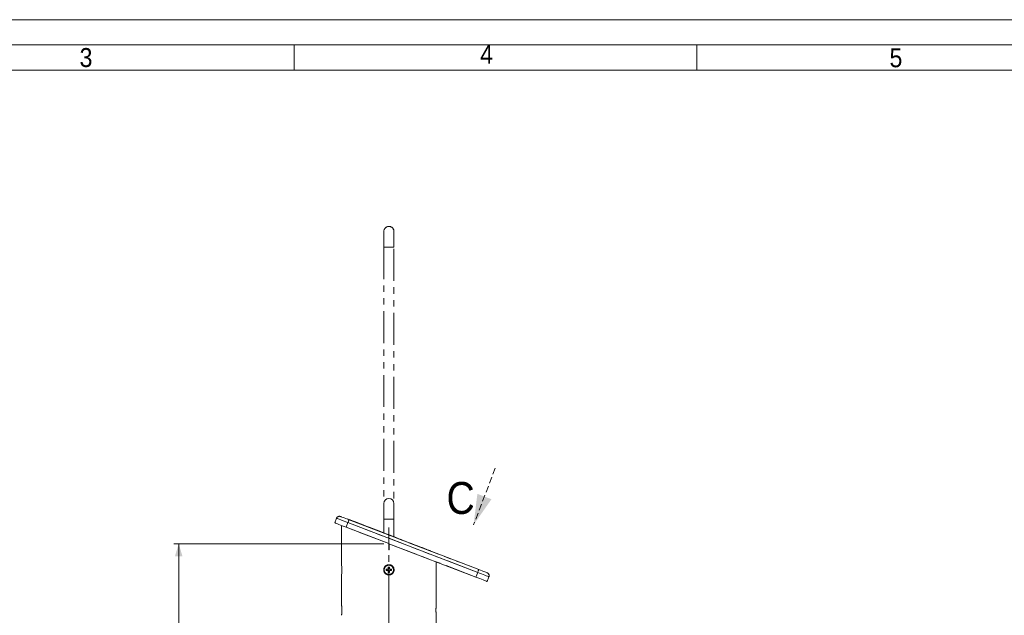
# Model space of a CAD drawing. Header units: millimetres. Extents: x 50 to 4155, y 50 to 2920.
# Tile 8 of 12: x 1028 to 2005, y 2329 to 2920. Entities that reach past the tile are written whole.
import ezdxf

# ---------------------------------------------------------------- set-up
doc = ezdxf.new("R2010")
doc.units = ezdxf.units.MM
doc.header["$LTSCALE"] = 5
for name, pattern in [('SLD-Centro', [19.05, 15.24, -1.27, 1.27, -1.27]), ('SLD-Combinazione-di-due-tratteggi', [12.7, 6.35, -1.27, 1.27, -1.27, 1.27, -1.27]), ('SLD-Solido', [0]), ('SLD-Tratteggiato', [1.905, 1.27, -0.635])]:
    doc.linetypes.add(name, pattern=pattern)
doc.styles.add('SLDTEXTSTYLE0', font='CALIBRIB.TTF')
doc.styles.add('SLDTEXTSTYLE1', font='GOTHIC.TTF', dxfattribs={"width": 0.913})
doc.styles.add('SLDTEXTSTYLE4', font='CALIBRI.TTF')
doc.dimstyles.new('SLDDIMSTYLE0', dxfattribs={"dimtxt": 37.041667, "dimasz": 12.5, "dimexe": 0, "dimexo": 0.0625, "dimgap": 9.260417, "dimtad": 1, "dimrnd": 1e-09, "dimzin": 12, "dimdsep": 46, "dimtxsty": 'SLDTEXTSTYLE0', "dimsah": 1, "dimcen": 0.09, "dimadec": 0, "dimazin": 3, "dimtfac": 1, "dimtofl": 0, "dimtmove": 0, "dimatfit": 3, "dimfxl": 0, "dimfrac": 2, "dimtolj": 1, "dimtzin": 12, "dimarcsym": 0})

# ---------------------------------------------------------------- blocks, each defined once
blk = doc.blocks.new('_D_6')
at = {"color": 7, "linetype": 'SLD-Solido', "lineweight": 0}
for p, q in [((1389.3, 2399.83), (1180.52, 2399.83)), ((1185.52, 2399.83), (1185.52, 755.86)), ((1372.2, 755.86), (1180.52, 755.86))]:
    blk.add_line(p, q, dxfattribs=at)
for points in [[(1185.52, 2399.83), (1181.77, 2387.33), (1189.27, 2387.33)], [(1185.52, 755.86), (1189.27, 768.36), (1181.77, 768.36)]]:
    blk.add_solid(points, dxfattribs=at)
at = {"color": 7, "linetype": 'SLD-Solido', "lineweight": 0, "insert": (1136.13, 1496.35), "char_height": 37.042, "attachment_point": 1, "rotation": 90, "style": 'SLDTEXTSTYLE4'}
blk.add_mtext('1643,96', dxfattribs=at)
blk = doc.blocks.new('SW_PROJECTIONARROW_0')
at = {"color": 0, "linetype": 'SLD-Tratteggiato', "lineweight": 0}
blk.add_line((1499.8, 2474.68), (1478.3, 2418.66), dxfattribs=at)
blk.add_line((1499.8, 2474.68), (1478.3, 2418.66), dxfattribs=at)
blk.add_line((1499.8, 2474.68), (1478.3, 2418.66), dxfattribs=at)
at = {"color": 0, "linetype": 'SLD-Solido', "lineweight": 15}
blk.add_solid([(1478.3, 2418.66), (1496.05, 2443.98), (1482.05, 2449.36)], dxfattribs=at)
blk.add_solid([(1478.3, 2418.66), (1496.05, 2443.98), (1482.05, 2449.36)], dxfattribs=at)
at = {"color": 0, "linetype": 'SLD-Solido', "lineweight": 15, "insert": (1451.43, 2461.11), "char_height": 31.75, "attachment_point": 1, "style": 'SLDTEXTSTYLE1'}
blk.add_mtext('C', dxfattribs=at)
blk.add_mtext('C', dxfattribs=at)

msp = doc.modelspace()

# ---------------------------------------------------------------- linework, layer by layer
at = {"color": 7, "linetype": 'SLD-Solido', "lineweight": 0}
for p, q in [((4155, 2920), (50, 2920)), ((4130, 2895), (75, 2895)), ((1300, 2870), (1300, 2895)), ((1700, 2870), (1700, 2895))]:
    msp.add_line(p, q, dxfattribs=at)
at = {"color": 7, "linetype": 'SLD-Solido', "lineweight": 15}
for p, q in [((4105, 2870), (100, 2870)), ((1389.204, 2439.812), (1389.204, 2424.312)), ((1399.204, 2424.312), (1399.204, 2439.812)), ((1340.523, 2420.468), (1342.315, 2425.136)), ((1347.204, 2417.903), (1347.204, 2411.903)), ((1351.726, 2416.167), (1353.518, 2420.835)), ((1394.11, 2399.898), (1351.726, 2416.167)), ((1353.204, 2424.403), (1353.204, 2424.169)), ((1482.352, 2371.381), (1353.518, 2420.835)), ((1354.593, 2423.636), (1483.427, 2374.181)), ((1389.204, 2424.312), (1389.204, 2410.584)), ((1399.204, 2406.746), (1399.204, 2424.312)), ((1347.204, 2411.903), (1347.204, 2378.964)), ((1394.104, 2399.9), (1394.104, 2393.903)), ((1394.146, 2399.991), (1394.11, 2399.898)), ((1394.297, 2399.826), (1394.11, 2399.898)), ((1394.333, 2399.919), (1394.146, 2399.991)), ((1394.333, 2399.919), (1394.297, 2399.826)), ((1480.56, 2366.713), (1394.297, 2399.826)), ((1394.304, 2393.903), (1394.304, 2399.823)), ((1394.104, 2393.903), (1394.304, 2393.903)), ((1435.204, 2392.692), (1435.204, 2392.927)), ((1394.854, 2376.503), (1393.554, 2376.503)), ((1393.554, 2376.503), (1393.554, 2375.073)), ((1394.854, 2375.073), (1394.854, 2376.503)), ((1441.204, 2375.903), (1441.204, 2381.82)), ((1441.204, 2339.028), (1441.204, 2375.903)), ((1441.204, 2375.903), (1441.204, 2375.903)), ((1347.204, 2368.778), (1347.204, 2338.964)), ((1393.034, 2374.553), (1391.604, 2374.553)), ((1391.604, 2374.553), (1391.604, 2373.253)), ((1391.604, 2373.253), (1393.034, 2373.253)), ((1392.601, 2374.553), (1392.601, 2373.253)), ((1394.854, 2375.506), (1393.554, 2375.506)), ((1393.554, 2372.733), (1393.554, 2371.303)), ((1393.554, 2372.301), (1394.854, 2372.301)), ((1393.554, 2371.303), (1394.854, 2371.303)), ((1394.854, 2371.303), (1394.854, 2372.733)), ((1396.804, 2374.553), (1395.374, 2374.553)), ((1395.374, 2373.253), (1396.804, 2373.253)), ((1395.807, 2373.253), (1395.807, 2374.553)), ((1396.804, 2373.253), (1396.804, 2374.553)), ((1480.56, 2366.713), (1482.352, 2371.381)), ((1491.763, 2362.412), (1493.555, 2367.08)), ((1441.204, 2320.903), (1441.204, 2328.842))]:
    msp.add_line(p, q, dxfattribs=at)
at = {"color": 7, "linetype": 'SLD-Combinazione-di-due-tratteggi', "lineweight": 0}
for p, q in [((1389.204, 2709.812), (1389.204, 2694.312)), ((1399.204, 2694.312), (1399.204, 2709.812)), ((1389.204, 2694.312), (1389.204, 2410.584)), ((1399.204, 2406.746), (1399.204, 2694.312)), ((1340.523, 2420.468), (1342.315, 2425.136)), ((1347.204, 2417.903), (1347.204, 2411.903)), ((1351.726, 2416.167), (1353.518, 2420.835)), ((1394.11, 2399.898), (1351.726, 2416.167)), ((1353.204, 2424.403), (1353.204, 2424.169)), ((1482.352, 2371.381), (1353.518, 2420.835)), ((1354.593, 2423.636), (1483.427, 2374.181)), ((1347.204, 2411.903), (1347.204, 2378.964)), ((1394.104, 2399.9), (1394.104, 2393.903)), ((1394.146, 2399.991), (1394.11, 2399.898)), ((1394.297, 2399.826), (1394.11, 2399.898)), ((1394.333, 2399.919), (1394.146, 2399.991)), ((1394.333, 2399.919), (1394.297, 2399.826)), ((1480.56, 2366.713), (1394.297, 2399.826)), ((1394.304, 2393.903), (1394.304, 2399.823)), ((1394.104, 2393.903), (1394.304, 2393.903)), ((1435.204, 2392.692), (1435.204, 2392.927)), ((1394.854, 2376.503), (1393.554, 2376.503)), ((1393.554, 2376.503), (1393.554, 2375.073)), ((1394.854, 2375.073), (1394.854, 2376.503)), ((1441.204, 2375.903), (1441.204, 2381.82)), ((1441.204, 2339.028), (1441.204, 2375.903)), ((1441.204, 2375.903), (1441.204, 2375.903)), ((1347.204, 2368.778), (1347.204, 2338.964)), ((1393.034, 2374.553), (1391.604, 2374.553)), ((1391.604, 2374.553), (1391.604, 2373.253)), ((1391.604, 2373.253), (1393.034, 2373.253)), ((1392.601, 2374.553), (1392.601, 2373.253)), ((1394.854, 2375.506), (1393.554, 2375.506)), ((1393.554, 2372.733), (1393.554, 2371.303)), ((1393.554, 2372.301), (1394.854, 2372.301)), ((1393.554, 2371.303), (1394.854, 2371.303)), ((1394.854, 2371.303), (1394.854, 2372.733)), ((1396.804, 2374.553), (1395.374, 2374.553)), ((1395.374, 2373.253), (1396.804, 2373.253)), ((1395.807, 2373.253), (1395.807, 2374.553)), ((1396.804, 2373.253), (1396.804, 2374.553)), ((1480.56, 2366.713), (1482.352, 2371.381)), ((1491.763, 2362.412), (1493.555, 2367.08)), ((1441.204, 2320.903), (1441.204, 2328.842))]:
    msp.add_line(p, q, dxfattribs=at)
at = {"color": 8, "linetype": 'SLD-Combinazione-di-due-tratteggi', "lineweight": 0}
msp.add_line((1389.204, 2694.312), (1399.204, 2694.312), dxfattribs=at)
at = {"color": 8, "linetype": 'SLD-Solido', "lineweight": 15}
msp.add_line((1389.204, 2424.312), (1399.204, 2424.312), dxfattribs=at)
at = {"color": 7, "linetype": 'SLD-Centro', "lineweight": 0}
msp.add_line((1394.204, 1918.453), (1394.204, 2415.854), dxfattribs=at)
at = {"color": 7, "linetype": 'SLD-Solido', "lineweight": 15, "flags": 128}
for points in [[(1353.518, 2420.835), (1351.572, 2421.582), (1349.686, 2422.306), (1347.916, 2422.986), (1346.317, 2423.6), (1344.936, 2424.13), (1343.816, 2424.56), (1342.99, 2424.876), (1342.485, 2425.07), (1342.315, 2425.136)], [(1346.191, 2426.861), (1346.352, 2426.799), (1346.83, 2426.616), (1347.607, 2426.318), (1348.652, 2425.917), (1349.925, 2425.428), (1351.377, 2424.87), (1352.954, 2424.265), (1354.593, 2423.636)], [(1351.726, 2416.167), (1349.781, 2416.914), (1347.894, 2417.638), (1346.124, 2418.318), (1344.525, 2418.932), (1343.144, 2419.462), (1342.024, 2419.892), (1341.199, 2420.209), (1340.693, 2420.403), (1340.523, 2420.468)], [(1435.204, 2392.927), (1435.039, 2392.99), (1434.545, 2393.179), (1433.726, 2393.494), (1432.589, 2393.93), (1431.144, 2394.485), (1429.4, 2395.154), (1427.374, 2395.932), (1425.08, 2396.813), (1422.537, 2397.789), (1419.767, 2398.852), (1416.791, 2399.995), (1413.632, 2401.207), (1410.318, 2402.479), (1406.874, 2403.801), (1403.327, 2405.163), (1399.707, 2406.552), (1396.043, 2407.959), (1392.364, 2409.371), (1388.7, 2410.778), (1385.08, 2412.167), (1381.534, 2413.528), (1378.09, 2414.851), (1374.775, 2416.123), (1371.617, 2417.335), (1368.641, 2418.478), (1365.87, 2419.541), (1363.328, 2420.517), (1361.034, 2421.398), (1359.007, 2422.176), (1357.264, 2422.845), (1355.818, 2423.4), (1354.681, 2423.836), (1353.863, 2424.15), (1353.369, 2424.34), (1353.204, 2424.403)], [(1354.593, 2423.636), (1354.572, 2423.582), (1354.511, 2423.423), (1354.412, 2423.164), (1354.278, 2422.816), (1354.115, 2422.391), (1353.929, 2421.907), (1353.727, 2421.382), (1353.518, 2420.835)], [(1491.763, 2362.412), (1491.593, 2362.478), (1491.087, 2362.672), (1490.262, 2362.988), (1489.142, 2363.418), (1487.761, 2363.948), (1486.161, 2364.563), (1484.392, 2365.242), (1482.505, 2365.966), (1480.56, 2366.713)], [(1483.427, 2374.181), (1483.406, 2374.128), (1483.345, 2373.968), (1483.246, 2373.709), (1483.112, 2373.361), (1482.949, 2372.937), (1482.763, 2372.452), (1482.562, 2371.927), (1482.352, 2371.381)], [(1493.555, 2367.08), (1493.385, 2367.146), (1492.879, 2367.34), (1492.054, 2367.656), (1490.934, 2368.086), (1489.553, 2368.616), (1487.953, 2369.23), (1486.183, 2369.91), (1484.297, 2370.634), (1482.352, 2371.381)], [(1483.427, 2374.181), (1485.066, 2373.552), (1486.642, 2372.947), (1488.095, 2372.389), (1489.368, 2371.901), (1490.413, 2371.5), (1491.19, 2371.202), (1491.668, 2371.018), (1491.829, 2370.956)]]:
    msp.add_lwpolyline(points, dxfattribs=at)
at = {"color": 7, "linetype": 'SLD-Combinazione-di-due-tratteggi', "lineweight": 0, "flags": 128}
for points in [[(1353.518, 2420.835), (1351.572, 2421.582), (1349.686, 2422.306), (1347.916, 2422.986), (1346.317, 2423.6), (1344.936, 2424.13), (1343.816, 2424.56), (1342.99, 2424.876), (1342.485, 2425.07), (1342.315, 2425.136)], [(1346.191, 2426.861), (1346.352, 2426.799), (1346.83, 2426.616), (1347.607, 2426.318), (1348.652, 2425.917), (1349.925, 2425.428), (1351.377, 2424.87), (1352.954, 2424.265), (1354.593, 2423.636)], [(1351.726, 2416.167), (1349.781, 2416.914), (1347.894, 2417.638), (1346.124, 2418.318), (1344.525, 2418.932), (1343.144, 2419.462), (1342.024, 2419.892), (1341.199, 2420.209), (1340.693, 2420.403), (1340.523, 2420.468)], [(1435.204, 2392.927), (1435.039, 2392.99), (1434.545, 2393.179), (1433.726, 2393.494), (1432.589, 2393.93), (1431.144, 2394.485), (1429.4, 2395.154), (1427.374, 2395.932), (1425.08, 2396.813), (1422.537, 2397.789), (1419.767, 2398.852), (1416.791, 2399.995), (1413.632, 2401.207), (1410.318, 2402.479), (1406.874, 2403.801), (1403.327, 2405.163), (1399.707, 2406.552), (1396.043, 2407.959), (1392.364, 2409.371), (1388.7, 2410.778), (1385.08, 2412.167), (1381.534, 2413.528), (1378.09, 2414.851), (1374.775, 2416.123), (1371.617, 2417.335), (1368.641, 2418.478), (1365.87, 2419.541), (1363.328, 2420.517), (1361.034, 2421.398), (1359.007, 2422.176), (1357.264, 2422.845), (1355.818, 2423.4), (1354.681, 2423.836), (1353.863, 2424.15), (1353.369, 2424.34), (1353.204, 2424.403)], [(1354.593, 2423.636), (1354.572, 2423.582), (1354.511, 2423.423), (1354.412, 2423.164), (1354.278, 2422.816), (1354.115, 2422.391), (1353.929, 2421.907), (1353.727, 2421.382), (1353.518, 2420.835)], [(1491.763, 2362.412), (1491.593, 2362.478), (1491.087, 2362.672), (1490.262, 2362.988), (1489.142, 2363.418), (1487.761, 2363.948), (1486.161, 2364.563), (1484.392, 2365.242), (1482.505, 2365.966), (1480.56, 2366.713)], [(1483.427, 2374.181), (1483.406, 2374.128), (1483.345, 2373.968), (1483.246, 2373.709), (1483.112, 2373.361), (1482.949, 2372.937), (1482.763, 2372.452), (1482.562, 2371.927), (1482.352, 2371.381)], [(1493.555, 2367.08), (1493.385, 2367.146), (1492.879, 2367.34), (1492.054, 2367.656), (1490.934, 2368.086), (1489.553, 2368.616), (1487.953, 2369.23), (1486.183, 2369.91), (1484.297, 2370.634), (1482.352, 2371.381)], [(1483.427, 2374.181), (1485.066, 2373.552), (1486.642, 2372.947), (1488.095, 2372.389), (1489.368, 2371.901), (1490.413, 2371.5), (1491.19, 2371.202), (1491.668, 2371.018), (1491.829, 2370.956)]]:
    msp.add_lwpolyline(points, dxfattribs=at)
at = {"color": 7, "linetype": 'SLD-Solido', "lineweight": 15}
msp.add_circle((1394.204, 2373.903), 4.65, dxfattribs=at)
at = {"color": 7, "linetype": 'SLD-Combinazione-di-due-tratteggi', "lineweight": 0}
msp.add_circle((1394.204, 2373.903), 4.65, dxfattribs=at)
for centre, radius, start, end in [((1394.204, 2709.812), 5, 0, 180), ((1345.116, 2424.061), 3, 69, 159), ((1300.352, 2373.903), 47.132, 353.7577, 6.164517), ((1393.034, 2375.073), 0.52, 270, 0), ((1393.034, 2372.733), 0.52, 0, 90), ((1395.374, 2375.073), 0.52, 180, 270), ((1395.374, 2372.733), 0.52, 90, 180), ((1490.754, 2368.155), 3, 339, 69), ((1300.352, 2333.903), 47.131, 353.757668, 6.164548), ((1488.056, 2333.904), 47.132, 173.75767, 186.164546)]:
    msp.add_arc(centre, radius, start, end, dxfattribs=at)
at = {"color": 7, "linetype": 'SLD-Solido', "lineweight": 15}
for centre, radius, start, end in [((1394.204, 2439.812), 5, 0, 180), ((1345.116, 2424.061), 3, 69, 159), ((1300.352, 2373.903), 47.132, 353.7577, 6.164517), ((1393.034, 2375.073), 0.52, 270, 0), ((1393.034, 2372.733), 0.52, 0, 90), ((1395.374, 2375.073), 0.52, 180, 270), ((1395.374, 2372.733), 0.52, 90, 180), ((1490.754, 2368.155), 3, 339, 69), ((1300.352, 2333.903), 47.131, 353.757668, 6.164548), ((1488.056, 2333.904), 47.132, 173.75767, 186.164546)]:
    msp.add_arc(centre, radius, start, end, dxfattribs=at)
msp.add_open_spline([(1394.204, 2379.028), (1394.778, 2378.972), (1395.927, 2378.859), (1397.457, 2377.982), (1398.625, 2376.687), (1399.296, 2375.064), (1399.393, 2373.316), (1398.909, 2371.637), (1397.899, 2370.212), (1396.471, 2369.198), (1394.786, 2368.713), (1393.039, 2368.813), (1391.426, 2369.481), (1390.122, 2370.645), (1389.273, 2372.179), (1388.981, 2373.908), (1389.276, 2375.631), (1390.121, 2377.161), (1391.424, 2378.32), (1392.865, 2378.94), (1393.823, 2379.003), (1394.204, 2379.028)], degree=3, knots=[0, 0, 0, 0, 0.053472, 0.1069365, 0.1605986, 0.2143947, 0.2679744, 0.3213246, 0.3747904, 0.4285357, 0.48229, 0.53577, 0.5891204, 0.6426841, 0.696476, 0.7501542, 0.8035513, 0.8569399, 0.910604, 0.9643995, 1, 1, 1, 1], dxfattribs=at)
at = {"color": 7, "linetype": 'SLD-Combinazione-di-due-tratteggi', "lineweight": 0}
msp.add_open_spline([(1394.204, 2379.028), (1394.778, 2378.972), (1395.927, 2378.859), (1397.457, 2377.982), (1398.625, 2376.687), (1399.296, 2375.064), (1399.393, 2373.316), (1398.909, 2371.637), (1397.899, 2370.212), (1396.471, 2369.198), (1394.786, 2368.713), (1393.039, 2368.813), (1391.426, 2369.481), (1390.122, 2370.645), (1389.273, 2372.179), (1388.981, 2373.908), (1389.276, 2375.631), (1390.121, 2377.161), (1391.424, 2378.32), (1392.865, 2378.94), (1393.823, 2379.003), (1394.204, 2379.028)], degree=3, knots=[0, 0, 0, 0, 0.053472, 0.1069365, 0.1605986, 0.2143947, 0.2679744, 0.3213246, 0.3747904, 0.4285357, 0.48229, 0.53577, 0.5891204, 0.6426841, 0.696476, 0.7501542, 0.8035513, 0.8569399, 0.910604, 0.9643995, 1, 1, 1, 1], dxfattribs=at)

# ---------------------------------------------------------------- block references
at = {"color": 7, "linetype": 'SLD-Solido', "lineweight": 15}
msp.add_blockref('SW_PROJECTIONARROW_0', (0, 0), dxfattribs=at)

# ---------------------------------------------------------------- texts
at = {"color": 7, "linetype": 'Continuous', "lineweight": 0, "char_height": 18.81, "attachment_point": 1, "style": 'SLDTEXTSTYLE1'}
for s, insert in [('4', (1484.831, 2894.999)), ('3', (1087.075, 2891.843)), ('5', (1891.25, 2891.609))]:
    msp.add_mtext(s, dxfattribs=dict(at, insert=insert))

# ---------------------------------------------------------------- dimensions: what is measured, and where the dimension line sits
at = {"color": 7, "linetype": 'SLD-Solido', "lineweight": 0}
dim = msp.add_linear_dim(base=(1185.523, 755.862), p1=(1394.297, 2399.826), p2=(1377.204, 755.862), angle=90, dimstyle='SLDDIMSTYLE0', dxfattribs=at)
dim.commit()
dim.dimension.update_dxf_attribs({"geometry": '_D_6', "text_midpoint": (1185.523, 1577.844), "dimtype": 160})

doc.saveas('drawing.dxf')
